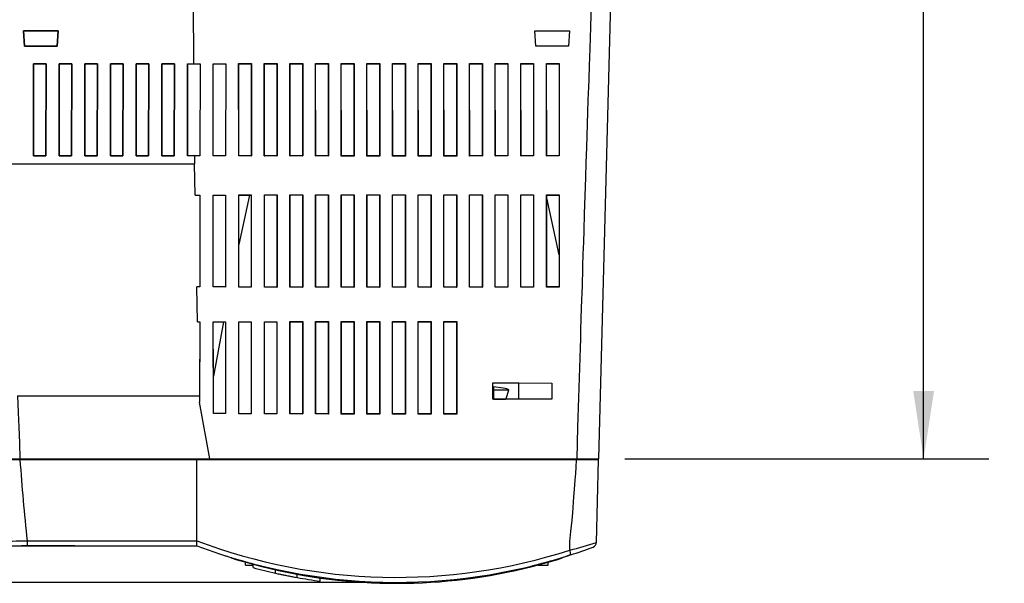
# Model space of a CAD drawing. Header units: millimetres. Extents: x 0 to 1118, y 0 to 864.
# Tile 13 of 42: x 96 to 288, y 478 to 588. Entities that reach past the tile are written whole.
import ezdxf

# ---------------------------------------------------------------- set-up
doc = ezdxf.new("R2010")
doc.units = ezdxf.units.MM
doc.header["$LTSCALE"] = 4
doc.layers.add('DIMENSIONS', color=140, linetype='Continuous', lineweight=25)
doc.styles.add('SLDTEXTSTYLE0', font='TXT', dxfattribs={"width": 0.7})
doc.dimstyles.new('SLDDIMSTYLE1', dxfattribs={"dimtxt": 8.632031, "dimasz": 13.208, "dimexe": 0, "dimexo": 0.0625, "dimgap": 2.158008, "dimtad": 0, "dimtih": 1, "dimtoh": 1, "dimlfac": 1, "dimrnd": 1e-09, "dimzin": 12, "dimdsep": 46, "dimtxsty": 'SLDTEXTSTYLE0', "dimsah": 1, "dimcen": 0.09, "dimadec": 0, "dimazin": 3, "dimtfac": 1, "dimtofl": 0, "dimtmove": 0, "dimatfit": 3, "dimfxl": 0, "dimfrac": 2, "dimtolj": 1, "dimtzin": 12, "dimarcsym": 0})

# ---------------------------------------------------------------- blocks, each defined once
blk = doc.blocks.new('_D_10')
at = {"layer": 'DIMENSIONS'}
for p, q in [((73.15, 738.63), (46.42, 738.63)), ((59.12, 738.63), (59.12, 624.15)), ((42.7, 608.5), (39.8, 608.5)), ((39.8, 608.5), (39.8, 594.78)), ((75.53, 608.5), (78.43, 608.5)), ((78.43, 608.5), (78.43, 594.78)), ((39.8, 594.78), (42.7, 594.78)), ((78.43, 594.78), (75.53, 594.78)), ((59.12, 478.37), (59.12, 592.85)), ((164.37, 478.37), (46.42, 478.37))]:
    blk.add_line(p, q, dxfattribs=at)
for points in [[(59.12, 738.63), (57.09, 725.43), (61.15, 725.43)], [(59.12, 478.37), (61.15, 491.58), (57.09, 491.58)]]:
    blk.add_solid(points, dxfattribs=at)
at = {"layer": 'DIMENSIONS', "char_height": 8.467, "attachment_point": 1, "style": 'SLDTEXTSTYLE0'}
for s, insert in [('260.3', (42.7, 621.35)), ('10.25', (42.7, 605.7))]:
    blk.add_mtext(s, dxfattribs=dict(at, insert=insert))
blk = doc.blocks.new('_D_13')
at = {"layer": 'DIMENSIONS'}
for p, q in [((226.71, 738.63), (284.85, 738.63)), ((272.15, 738.63), (272.15, 636.19)), ((259.32, 620.53), (256.42, 620.53)), ((256.42, 620.53), (256.42, 606.81)), ((284.97, 620.53), (287.87, 620.53)), ((287.87, 620.53), (287.87, 606.81)), ((256.42, 606.81), (259.32, 606.81)), ((287.87, 606.81), (284.97, 606.81)), ((272.15, 502.43), (272.15, 604.88)), ((213.93, 502.43), (284.85, 502.43))]:
    blk.add_line(p, q, dxfattribs=at)
for points in [[(272.15, 738.63), (270.12, 725.43), (274.18, 725.43)], [(272.15, 502.43), (274.18, 515.64), (270.12, 515.64)]]:
    blk.add_solid(points, dxfattribs=at)
at = {"layer": 'DIMENSIONS', "char_height": 8.467, "attachment_point": 1, "style": 'SLDTEXTSTYLE0'}
for s, insert in [('236.2', (255.73, 633.38)), ('9.30', (259.32, 617.73))]:
    blk.add_mtext(s, dxfattribs=dict(at, insert=insert))

msp = doc.modelspace()

# ---------------------------------------------------------------- linework, layer by layer
for p, q in [((129.783, 591.434), (129.886, 579.416)), ((208.85, 502.434), (211.18, 591.434)), ((96.731, 585.824), (96.942, 582.847)), ((103.51, 585.824), (96.731, 585.824)), ((96.731, 585.824), (96.732, 585.823)), ((96.732, 585.823), (103.508, 585.823)), ((96.943, 582.848), (96.732, 585.823)), ((103.508, 585.823), (103.297, 582.848)), ((103.298, 582.847), (103.51, 585.824)), ((103.508, 585.823), (103.51, 585.824)), ((196.595, 582.839), (196.385, 585.829)), ((196.385, 585.829), (203.173, 585.827)), ((196.385, 585.829), (196.392, 585.823)), ((196.392, 585.823), (203.168, 585.823)), ((196.603, 582.848), (196.392, 585.823)), ((203.168, 585.823), (202.957, 582.848)), ((203.173, 585.827), (202.962, 582.842)), ((203.168, 585.823), (203.173, 585.827)), ((96.943, 582.848), (96.942, 582.847)), ((96.942, 582.847), (103.298, 582.847)), ((103.297, 582.848), (96.943, 582.848)), ((103.297, 582.848), (103.298, 582.847)), ((196.603, 582.848), (196.595, 582.839)), ((202.962, 582.842), (196.595, 582.839)), ((202.957, 582.848), (196.603, 582.848)), ((202.957, 582.848), (202.962, 582.842)), ((101.142, 579.416), (98.677, 579.416)), ((98.677, 579.416), (98.699, 561.472)), ((98.678, 579.415), (98.677, 579.416)), ((98.699, 561.472), (98.678, 579.415)), ((98.678, 579.415), (101.141, 579.415)), ((101.121, 561.472), (101.142, 579.416)), ((101.141, 579.415), (101.121, 561.472)), ((101.141, 579.415), (101.142, 579.416)), ((106.142, 579.416), (103.677, 579.416)), ((103.677, 579.416), (103.699, 561.472)), ((103.678, 579.415), (103.677, 579.416)), ((103.678, 579.415), (106.141, 579.415)), ((103.699, 561.472), (103.678, 579.415)), ((106.121, 561.472), (106.142, 579.416)), ((106.141, 579.415), (106.121, 561.472)), ((106.141, 579.415), (106.142, 579.416)), ((111.142, 579.416), (108.677, 579.416)), ((108.677, 579.416), (108.699, 561.472)), ((108.678, 579.415), (108.677, 579.416)), ((108.678, 579.415), (111.141, 579.415)), ((108.699, 561.472), (108.678, 579.415)), ((111.121, 561.472), (111.142, 579.416)), ((111.141, 579.415), (111.121, 561.472)), ((111.141, 579.415), (111.142, 579.416)), ((116.142, 579.416), (113.677, 579.416)), ((113.677, 579.416), (113.699, 561.472)), ((113.678, 579.415), (113.677, 579.416)), ((113.699, 561.472), (113.678, 579.415)), ((113.678, 579.415), (116.141, 579.415)), ((116.121, 561.472), (116.142, 579.416)), ((116.141, 579.415), (116.121, 561.472)), ((116.141, 579.415), (116.142, 579.416)), ((121.142, 579.416), (118.677, 579.416)), ((118.677, 579.416), (118.699, 561.472)), ((118.678, 579.415), (118.677, 579.416)), ((118.678, 579.415), (121.141, 579.415)), ((118.699, 561.472), (118.678, 579.415)), ((121.121, 561.472), (121.142, 579.416)), ((121.141, 579.415), (121.121, 561.472)), ((121.141, 579.415), (121.142, 579.416)), ((126.142, 579.416), (123.677, 579.416)), ((123.677, 579.416), (123.699, 561.472)), ((123.678, 579.415), (123.677, 579.416)), ((123.678, 579.415), (126.141, 579.415)), ((123.699, 561.472), (123.678, 579.415)), ((126.121, 561.472), (126.142, 579.416)), ((126.141, 579.415), (126.121, 561.472)), ((126.141, 579.415), (126.142, 579.416)), ((128.677, 579.416), (129.886, 579.416)), ((128.677, 579.416), (128.699, 561.472)), ((128.677, 579.416), (128.678, 579.415)), ((128.678, 579.415), (131.141, 579.415)), ((128.699, 561.472), (128.678, 579.415)), ((129.886, 579.416), (131.143, 579.417)), ((131.141, 579.415), (131.121, 561.472)), ((131.143, 579.417), (131.123, 561.47)), ((131.141, 579.415), (131.143, 579.417)), ((133.674, 579.419), (136.148, 579.421)), ((133.691, 561.465), (133.674, 579.419)), ((133.678, 579.415), (133.674, 579.419)), ((133.678, 579.415), (136.141, 579.415)), ((133.699, 561.472), (133.678, 579.415)), ((136.141, 579.415), (136.121, 561.472)), ((136.148, 579.421), (136.134, 561.46)), ((136.141, 579.415), (136.148, 579.421)), ((138.67, 579.423), (141.151, 579.425)), ((138.681, 561.455), (138.67, 579.423)), ((138.678, 579.415), (138.67, 579.423)), ((138.678, 579.415), (141.141, 579.415)), ((138.699, 561.472), (138.678, 579.415)), ((141.141, 579.415), (141.121, 561.472)), ((141.141, 579.415), (141.151, 579.425)), ((141.151, 579.425), (141.143, 561.451)), ((143.667, 579.426), (146.154, 579.428)), ((143.673, 561.447), (143.667, 579.426)), ((143.678, 579.415), (143.667, 579.426)), ((143.678, 579.415), (146.141, 579.415)), ((143.699, 561.472), (143.678, 579.415)), ((146.141, 579.415), (146.121, 561.472)), ((146.141, 579.415), (146.154, 579.428)), ((146.154, 579.428), (146.15, 561.443)), ((148.664, 579.429), (151.156, 579.43)), ((148.666, 561.44), (148.664, 579.429)), ((148.678, 579.415), (148.664, 579.429)), ((148.678, 579.415), (151.141, 579.415)), ((148.699, 561.472), (148.678, 579.415)), ((151.141, 579.415), (151.121, 561.472)), ((151.141, 579.415), (151.156, 579.43)), ((151.156, 579.43), (151.156, 561.437)), ((153.661, 561.435), (153.662, 579.431)), ((153.662, 579.431), (156.158, 579.432)), ((153.678, 579.415), (153.662, 579.431)), ((153.699, 561.472), (153.678, 579.415)), ((153.678, 579.415), (156.141, 579.415)), ((156.141, 579.415), (156.121, 561.472)), ((156.141, 579.415), (156.158, 579.432)), ((156.158, 579.432), (156.161, 561.433)), ((158.657, 561.431), (158.66, 579.433)), ((158.66, 579.433), (161.16, 579.433)), ((158.678, 579.415), (158.66, 579.433)), ((158.699, 561.472), (158.678, 579.415)), ((158.678, 579.415), (161.141, 579.415)), ((161.141, 579.415), (161.121, 561.472)), ((161.141, 579.415), (161.16, 579.433)), ((161.16, 579.433), (161.164, 561.429)), ((163.654, 561.428), (163.659, 579.434)), ((163.659, 579.434), (166.16, 579.434)), ((163.678, 579.415), (163.659, 579.434)), ((163.699, 561.472), (163.678, 579.415)), ((163.678, 579.415), (166.141, 579.415)), ((166.141, 579.415), (166.121, 561.472)), ((166.141, 579.415), (166.16, 579.434)), ((166.16, 579.434), (166.166, 561.427)), ((168.653, 561.427), (168.659, 579.434)), ((168.659, 579.434), (171.161, 579.434)), ((168.678, 579.415), (168.659, 579.434)), ((168.699, 561.472), (168.678, 579.415)), ((168.678, 579.415), (171.141, 579.415)), ((171.141, 579.415), (171.121, 561.472)), ((171.141, 579.415), (171.161, 579.434)), ((171.161, 579.434), (171.166, 561.427)), ((173.653, 561.427), (173.659, 579.434)), ((173.659, 579.434), (176.16, 579.434)), ((173.678, 579.415), (173.659, 579.434)), ((173.699, 561.472), (173.678, 579.415)), ((173.678, 579.415), (176.141, 579.415)), ((176.141, 579.415), (176.121, 561.472)), ((176.141, 579.415), (176.16, 579.434)), ((176.16, 579.434), (176.165, 561.428)), ((178.655, 561.429), (178.66, 579.434)), ((178.66, 579.434), (181.159, 579.433)), ((178.678, 579.415), (178.66, 579.434)), ((178.699, 561.472), (178.678, 579.415)), ((178.678, 579.415), (181.141, 579.415)), ((181.141, 579.415), (181.121, 561.472)), ((181.141, 579.415), (181.159, 579.433)), ((181.159, 579.433), (181.163, 561.43)), ((183.658, 561.432), (183.661, 579.432)), ((183.661, 579.432), (186.158, 579.432)), ((183.678, 579.415), (183.661, 579.432)), ((183.699, 561.472), (183.678, 579.415)), ((183.678, 579.415), (186.141, 579.415)), ((186.141, 579.415), (186.121, 561.472)), ((186.141, 579.415), (186.158, 579.432)), ((186.158, 579.432), (186.159, 561.434)), ((188.663, 579.431), (191.156, 579.43)), ((188.663, 561.437), (188.663, 579.431)), ((188.678, 579.415), (188.663, 579.431)), ((188.699, 561.472), (188.678, 579.415)), ((188.678, 579.415), (191.141, 579.415)), ((191.141, 579.415), (191.121, 561.472)), ((191.141, 579.415), (191.156, 579.43)), ((191.156, 579.43), (191.154, 561.439)), ((193.665, 579.428), (196.153, 579.427)), ((193.669, 561.442), (193.665, 579.428)), ((193.678, 579.415), (193.665, 579.428)), ((193.699, 561.472), (193.678, 579.415)), ((193.678, 579.415), (196.141, 579.415)), ((196.141, 579.415), (196.121, 561.472)), ((196.141, 579.415), (196.153, 579.427)), ((196.153, 579.427), (196.147, 561.446)), ((198.668, 579.425), (201.15, 579.424)), ((198.676, 561.45), (198.668, 579.425)), ((198.678, 579.415), (198.668, 579.425)), ((198.699, 561.472), (198.678, 579.415)), ((198.678, 579.415), (201.141, 579.415)), ((201.141, 579.415), (201.121, 561.472)), ((201.15, 579.424), (201.139, 561.454)), ((201.141, 579.415), (201.15, 579.424)), ((98.699, 561.472), (101.121, 561.472)), ((98.699, 561.472), (98.699, 561.472)), ((101.121, 561.472), (98.699, 561.472)), ((101.121, 561.472), (101.121, 561.472)), ((103.699, 561.472), (106.121, 561.472)), ((103.699, 561.472), (103.699, 561.472)), ((106.121, 561.472), (103.699, 561.472)), ((106.121, 561.472), (106.121, 561.472)), ((108.699, 561.472), (111.121, 561.472)), ((108.699, 561.472), (108.699, 561.472)), ((111.121, 561.472), (108.699, 561.472)), ((111.121, 561.472), (111.121, 561.472)), ((113.699, 561.472), (116.121, 561.472)), ((113.699, 561.472), (113.699, 561.472)), ((116.121, 561.472), (113.699, 561.472)), ((116.121, 561.472), (116.121, 561.472)), ((118.699, 561.472), (121.121, 561.472)), ((118.699, 561.472), (118.699, 561.472)), ((121.121, 561.472), (118.699, 561.472)), ((121.121, 561.472), (121.121, 561.472)), ((123.699, 561.472), (126.121, 561.472)), ((123.699, 561.472), (123.699, 561.472)), ((126.121, 561.472), (123.699, 561.472)), ((126.121, 561.472), (126.121, 561.472)), ((130.041, 561.472), (128.699, 561.472)), ((128.699, 561.472), (128.699, 561.472)), ((131.121, 561.472), (128.699, 561.472)), ((130.041, 561.472), (130.054, 559.928)), ((131.123, 561.47), (130.041, 561.472)), ((131.123, 561.47), (131.121, 561.472)), ((133.691, 561.465), (133.699, 561.472)), ((136.134, 561.46), (133.691, 561.465)), ((136.121, 561.472), (133.699, 561.472)), ((136.121, 561.472), (136.134, 561.46)), ((138.681, 561.455), (138.699, 561.472)), ((141.143, 561.451), (138.681, 561.455)), ((141.121, 561.472), (138.699, 561.472)), ((141.121, 561.472), (141.143, 561.451)), ((143.673, 561.447), (143.699, 561.472)), ((146.15, 561.443), (143.673, 561.447)), ((146.121, 561.472), (143.699, 561.472)), ((146.121, 561.472), (146.15, 561.443)), ((148.666, 561.44), (148.699, 561.472)), ((151.156, 561.437), (148.666, 561.44)), ((151.121, 561.472), (148.699, 561.472)), ((151.121, 561.472), (151.156, 561.437)), ((153.661, 561.435), (153.699, 561.472)), ((156.161, 561.433), (153.661, 561.435)), ((156.121, 561.472), (153.699, 561.472)), ((156.121, 561.472), (156.161, 561.433)), ((158.657, 561.431), (158.699, 561.472)), ((161.164, 561.429), (158.657, 561.431)), ((161.121, 561.472), (158.699, 561.472)), ((161.121, 561.472), (161.164, 561.429)), ((163.654, 561.428), (163.699, 561.472)), ((166.166, 561.427), (163.654, 561.428)), ((166.121, 561.472), (163.699, 561.472)), ((166.121, 561.472), (166.166, 561.427)), ((168.653, 561.427), (168.699, 561.472)), ((171.166, 561.427), (168.653, 561.427)), ((171.121, 561.472), (168.699, 561.472)), ((171.121, 561.472), (171.166, 561.427)), ((173.653, 561.427), (173.699, 561.472)), ((176.165, 561.428), (173.653, 561.427)), ((176.121, 561.472), (173.699, 561.472)), ((176.121, 561.472), (176.165, 561.428)), ((178.655, 561.429), (178.699, 561.472)), ((181.163, 561.43), (178.655, 561.429)), ((181.121, 561.472), (178.699, 561.472)), ((181.121, 561.472), (181.163, 561.43)), ((183.658, 561.432), (183.699, 561.472)), ((186.159, 561.434), (183.658, 561.432)), ((186.121, 561.472), (183.699, 561.472)), ((186.121, 561.472), (186.159, 561.434)), ((188.663, 561.437), (188.699, 561.472)), ((191.154, 561.439), (188.663, 561.437)), ((191.121, 561.472), (188.699, 561.472)), ((191.121, 561.472), (191.154, 561.439)), ((193.669, 561.442), (193.699, 561.472)), ((196.147, 561.446), (193.669, 561.442)), ((196.121, 561.472), (193.699, 561.472)), ((196.121, 561.472), (196.147, 561.446)), ((198.676, 561.45), (198.699, 561.472)), ((201.139, 561.454), (198.676, 561.45)), ((201.121, 561.472), (198.699, 561.472)), ((201.121, 561.472), (201.139, 561.454)), ((93.77, 559.928), (130.054, 559.928)), ((130.212, 553.815), (130.054, 559.928)), ((130.212, 553.815), (130.213, 553.815)), ((130.213, 553.815), (131.115, 553.818)), ((130.213, 553.815), (131.112, 553.815)), ((131.112, 553.815), (131.092, 535.931)), ((131.115, 553.818), (131.094, 535.929)), ((131.112, 553.815), (131.115, 553.818)), ((133.698, 553.825), (136.128, 553.831)), ((133.715, 535.918), (133.698, 553.825)), ((133.707, 553.815), (133.698, 553.825)), ((133.707, 553.815), (136.112, 553.815)), ((133.728, 535.931), (133.707, 553.815)), ((136.112, 553.815), (136.092, 535.931)), ((136.112, 553.815), (136.128, 553.831)), ((136.128, 553.831), (136.113, 535.909)), ((138.686, 553.837), (141.139, 553.842)), ((138.697, 535.9), (138.686, 553.837)), ((138.686, 553.837), (138.707, 553.815)), ((138.707, 553.815), (140.812, 553.815)), ((138.718, 544.173), (138.707, 553.815)), ((140.812, 553.815), (138.718, 544.173)), ((140.812, 553.815), (141.114, 553.817)), ((141.114, 553.817), (141.139, 553.842)), ((141.114, 553.817), (141.114, 535.909)), ((141.139, 553.842), (141.13, 535.893)), ((143.676, 553.847), (146.148, 553.852)), ((143.682, 535.885), (143.676, 553.847)), ((143.693, 553.829), (143.676, 553.847)), ((143.693, 553.829), (146.137, 553.84)), ((143.693, 535.897), (143.693, 553.829)), ((146.137, 553.84), (146.148, 553.852)), ((146.137, 553.84), (146.137, 535.886)), ((146.148, 553.852), (146.144, 535.878)), ((148.667, 553.856), (151.156, 553.859)), ((148.669, 535.872), (148.667, 553.856)), ((148.667, 553.856), (148.683, 553.84)), ((148.683, 553.84), (151.137, 553.84)), ((148.683, 535.886), (148.683, 553.84)), ((151.137, 553.84), (151.156, 553.859)), ((151.137, 553.84), (151.137, 535.886)), ((151.156, 553.859), (151.156, 535.867)), ((153.659, 535.862), (153.66, 553.862)), ((153.66, 553.862), (156.162, 553.865)), ((153.66, 553.862), (153.683, 553.84)), ((153.683, 553.84), (156.137, 553.84)), ((153.683, 535.886), (153.683, 553.84)), ((156.137, 553.84), (156.162, 553.865)), ((156.137, 553.84), (156.137, 535.886)), ((156.162, 553.865), (156.164, 535.858)), ((158.652, 535.855), (158.655, 553.867)), ((158.655, 553.867), (161.166, 553.869)), ((158.655, 553.867), (158.683, 553.84)), ((158.683, 535.886), (158.683, 553.84)), ((158.683, 553.84), (161.137, 553.84)), ((161.137, 553.84), (161.166, 553.869)), ((161.137, 553.84), (161.137, 535.886)), ((161.166, 553.869), (161.17, 535.852)), ((163.647, 535.85), (163.652, 553.87)), ((163.652, 553.87), (166.168, 553.871)), ((163.652, 553.87), (163.683, 553.84)), ((163.683, 535.886), (163.683, 553.84)), ((163.683, 553.84), (166.137, 553.84)), ((166.137, 553.84), (166.168, 553.871)), ((166.137, 553.84), (166.137, 535.886)), ((166.168, 553.871), (166.174, 535.849)), ((168.645, 535.848), (168.651, 553.872)), ((168.651, 553.872), (171.169, 553.872)), ((168.683, 553.84), (168.651, 553.872)), ((168.683, 535.886), (168.683, 553.84)), ((168.683, 553.84), (171.137, 553.84)), ((171.137, 553.84), (171.169, 553.872)), ((171.137, 553.84), (171.137, 535.886)), ((171.169, 553.872), (171.174, 535.848)), ((173.646, 535.849), (173.651, 553.872)), ((173.651, 553.872), (176.167, 553.871)), ((173.683, 553.84), (173.651, 553.872)), ((173.683, 535.886), (173.683, 553.84)), ((173.683, 553.84), (176.137, 553.84)), ((176.137, 553.84), (176.167, 553.871)), ((176.137, 553.84), (176.137, 535.886)), ((176.167, 553.871), (176.172, 535.85)), ((178.649, 535.852), (178.653, 553.869)), ((178.653, 553.869), (181.164, 553.868)), ((178.683, 553.84), (178.653, 553.869)), ((178.683, 535.886), (178.683, 553.84)), ((178.683, 553.84), (181.137, 553.84)), ((181.137, 553.84), (181.164, 553.868)), ((181.137, 553.84), (181.137, 535.886)), ((181.164, 553.868), (181.168, 535.855)), ((183.655, 535.858), (183.657, 553.866)), ((183.657, 553.866), (186.16, 553.863)), ((183.683, 553.84), (183.657, 553.866)), ((183.683, 535.886), (183.683, 553.84)), ((183.683, 553.84), (186.137, 553.84)), ((186.137, 553.84), (186.16, 553.863)), ((186.137, 553.84), (186.137, 535.886)), ((186.16, 553.863), (186.161, 535.862)), ((188.663, 553.86), (191.153, 553.856)), ((188.663, 535.867), (188.663, 553.86)), ((188.683, 553.84), (188.663, 553.86)), ((188.683, 535.886), (188.683, 553.84)), ((188.683, 553.84), (191.137, 553.84)), ((191.137, 553.84), (191.153, 553.856)), ((191.137, 553.84), (191.137, 535.886)), ((191.153, 553.856), (191.151, 535.872)), ((193.67, 553.852), (196.145, 553.848)), ((193.675, 535.878), (193.67, 553.852)), ((193.685, 553.838), (193.67, 553.852)), ((193.685, 535.888), (193.685, 553.838)), ((193.685, 553.838), (196.124, 553.827)), ((196.124, 553.827), (196.145, 553.848)), ((196.124, 553.827), (196.124, 535.899)), ((196.145, 553.848), (196.138, 535.885)), ((198.68, 553.843), (201.135, 553.838)), ((198.689, 535.892), (198.68, 553.843)), ((198.707, 553.815), (198.68, 553.843)), ((198.708, 553.283), (198.707, 553.815)), ((198.707, 553.815), (201.112, 553.815)), ((198.708, 535.911), (198.708, 553.283)), ((201.099, 542.171), (198.708, 553.283)), ((201.112, 553.815), (201.099, 542.171)), ((201.112, 553.815), (201.135, 553.838)), ((201.135, 553.838), (201.123, 535.9)), ((138.718, 535.922), (138.718, 544.173)), ((201.099, 542.171), (201.099, 535.924)), ((130.637, 529.095), (130.539, 535.931)), ((130.541, 535.931), (130.539, 535.931)), ((131.094, 535.929), (130.541, 535.931)), ((131.092, 535.931), (130.541, 535.931)), ((131.094, 535.929), (131.092, 535.931)), ((133.715, 535.918), (133.728, 535.931)), ((136.113, 535.909), (133.715, 535.918)), ((136.092, 535.931), (133.728, 535.931)), ((136.092, 535.931), (136.113, 535.909)), ((138.718, 535.922), (138.697, 535.9)), ((141.13, 535.893), (138.697, 535.9)), ((141.114, 535.909), (138.718, 535.922)), ((141.114, 535.909), (141.13, 535.893)), ((143.682, 535.885), (143.693, 535.897)), ((146.144, 535.878), (143.682, 535.885)), ((146.137, 535.886), (143.693, 535.897)), ((146.137, 535.886), (146.144, 535.878)), ((148.683, 535.886), (148.669, 535.872)), ((151.156, 535.867), (148.669, 535.872)), ((151.137, 535.886), (148.683, 535.886)), ((151.137, 535.886), (151.156, 535.867)), ((153.683, 535.886), (153.659, 535.862)), ((156.164, 535.858), (153.659, 535.862)), ((156.137, 535.886), (153.683, 535.886)), ((156.137, 535.886), (156.164, 535.858)), ((158.683, 535.886), (158.652, 535.855)), ((161.17, 535.852), (158.652, 535.855)), ((161.137, 535.886), (158.683, 535.886)), ((161.137, 535.886), (161.17, 535.852)), ((163.683, 535.886), (163.647, 535.85)), ((166.174, 535.849), (163.647, 535.85)), ((166.137, 535.886), (163.683, 535.886)), ((166.137, 535.886), (166.174, 535.849)), ((168.645, 535.848), (168.683, 535.886)), ((171.174, 535.848), (168.645, 535.848)), ((171.137, 535.886), (168.683, 535.886)), ((171.137, 535.886), (171.174, 535.848)), ((173.646, 535.849), (173.683, 535.886)), ((176.172, 535.85), (173.646, 535.849)), ((176.137, 535.886), (173.683, 535.886)), ((176.137, 535.886), (176.172, 535.85)), ((178.649, 535.852), (178.683, 535.886)), ((181.168, 535.855), (178.649, 535.852)), ((181.137, 535.886), (178.683, 535.886)), ((181.137, 535.886), (181.168, 535.855)), ((183.655, 535.858), (183.683, 535.886)), ((186.161, 535.862), (183.655, 535.858)), ((186.137, 535.886), (183.683, 535.886)), ((186.137, 535.886), (186.161, 535.862)), ((188.663, 535.867), (188.683, 535.886)), ((191.151, 535.872), (188.663, 535.867)), ((191.137, 535.886), (188.683, 535.886)), ((191.137, 535.886), (191.151, 535.872)), ((193.675, 535.878), (193.685, 535.888)), ((196.138, 535.885), (193.675, 535.878)), ((196.124, 535.899), (193.685, 535.888)), ((196.124, 535.899), (196.138, 535.885)), ((198.689, 535.892), (198.708, 535.911)), ((201.123, 535.9), (198.689, 535.892)), ((201.099, 535.924), (198.708, 535.911)), ((201.099, 535.924), (201.123, 535.9)), ((130.637, 529.095), (130.638, 529.095)), ((130.638, 529.095), (131.086, 529.097)), ((130.638, 529.095), (131.084, 529.095)), ((131.086, 529.097), (131.067, 513.473)), ((131.084, 529.095), (131.067, 514.693)), ((131.084, 529.095), (131.086, 529.097)), ((133.722, 529.109), (136.108, 529.119)), ((133.739, 511.25), (133.722, 529.109)), ((133.736, 529.095), (133.722, 529.109)), ((133.736, 529.095), (135.706, 529.095)), ((133.748, 518.532), (133.736, 529.095)), ((135.706, 529.095), (133.748, 518.532)), ((135.706, 529.095), (136.086, 529.097)), ((136.086, 529.097), (136.108, 529.119)), ((136.086, 529.097), (136.086, 511.244)), ((136.108, 529.119), (136.093, 511.237)), ((138.701, 529.129), (141.127, 529.138)), ((138.713, 511.224), (138.701, 529.129)), ((138.701, 529.129), (138.718, 529.112)), ((138.718, 529.112), (141.114, 529.125)), ((138.718, 511.23), (138.718, 529.112)), ((141.114, 529.125), (141.127, 529.138)), ((141.114, 529.125), (141.114, 511.217)), ((141.127, 529.138), (141.118, 511.213)), ((143.684, 529.146), (146.143, 529.154)), ((143.69, 511.202), (143.684, 529.146)), ((143.693, 529.137), (143.684, 529.146)), ((143.693, 529.137), (146.137, 529.148)), ((143.693, 511.205), (143.693, 529.137)), ((146.137, 529.148), (146.143, 529.154)), ((146.137, 529.148), (146.137, 511.194)), ((146.143, 529.154), (146.139, 511.192)), ((148.67, 529.161), (151.156, 529.167)), ((148.672, 511.183), (148.67, 529.161)), ((148.67, 529.161), (148.683, 529.148)), ((148.683, 529.148), (151.137, 529.148)), ((148.683, 511.194), (148.683, 529.148)), ((151.137, 529.148), (151.156, 529.167)), ((151.137, 529.148), (151.137, 511.194)), ((151.156, 529.167), (151.155, 511.175)), ((153.657, 511.169), (153.659, 529.172)), ((153.659, 529.172), (156.165, 529.176)), ((153.659, 529.172), (153.683, 529.148)), ((153.683, 529.148), (156.137, 529.148)), ((153.683, 511.194), (153.683, 529.148)), ((156.137, 529.148), (156.165, 529.176)), ((156.137, 529.148), (156.137, 511.194)), ((156.165, 529.176), (156.168, 511.163)), ((158.647, 511.158), (158.65, 529.18)), ((158.65, 529.18), (161.172, 529.183)), ((158.65, 529.18), (158.683, 529.148)), ((158.683, 511.194), (158.683, 529.148)), ((158.683, 529.148), (161.137, 529.148)), ((161.137, 529.148), (161.172, 529.183)), ((161.137, 529.148), (161.137, 511.194)), ((161.172, 529.183), (161.177, 511.154)), ((163.64, 511.151), (163.645, 529.185)), ((163.645, 529.185), (166.176, 529.187)), ((163.645, 529.185), (163.683, 529.148)), ((163.683, 511.194), (163.683, 529.148)), ((163.683, 529.148), (166.137, 529.148)), ((166.137, 529.148), (166.176, 529.187)), ((166.137, 529.148), (166.137, 511.194)), ((166.176, 529.187), (166.181, 511.149)), ((168.637, 511.148), (168.643, 529.188)), ((168.643, 529.188), (171.177, 529.188)), ((168.683, 529.148), (168.643, 529.188)), ((168.683, 511.194), (168.683, 529.148)), ((168.683, 529.148), (171.137, 529.148)), ((171.137, 529.148), (171.177, 529.188)), ((171.137, 529.148), (171.137, 511.194)), ((171.177, 529.188), (171.182, 511.148)), ((173.638, 511.149), (173.644, 529.187)), ((173.644, 529.187), (176.174, 529.185)), ((173.683, 529.148), (173.644, 529.187)), ((173.683, 511.194), (173.683, 529.148)), ((173.683, 529.148), (176.137, 529.148)), ((176.137, 529.148), (176.174, 529.185)), ((176.137, 529.148), (176.137, 511.194)), ((176.174, 529.185), (176.179, 511.151)), ((178.643, 511.154), (178.647, 529.183)), ((178.647, 529.183), (181.169, 529.18)), ((178.683, 529.148), (178.647, 529.183)), ((178.683, 511.194), (178.683, 529.148)), ((178.683, 529.148), (181.137, 529.148)), ((181.137, 529.148), (181.169, 529.18)), ((181.137, 529.148), (181.137, 511.194)), ((181.169, 529.18), (181.172, 511.158)), ((133.748, 511.259), (133.748, 518.532)), ((188.177, 517.23), (199.73, 517.19)), ((188.178, 514.037), (188.177, 517.23)), ((188.197, 517.211), (188.177, 517.23)), ((188.197, 517.211), (193.245, 517.211)), ((188.197, 514.057), (188.197, 517.211)), ((188.354, 516.501), (188.332, 514.074)), ((193.245, 517.211), (199.721, 517.18)), ((193.245, 514.057), (193.245, 517.211)), ((199.721, 517.18), (199.73, 517.19)), ((199.721, 517.18), (199.721, 514.087)), ((199.73, 517.19), (199.728, 514.079)), ((95.598, 514.693), (131.067, 514.693)), ((131.067, 514.693), (131.067, 513.473)), ((188.348, 515.817), (188.332, 514.068)), ((191.265, 515.824), (188.348, 515.817)), ((191.265, 515.824), (190.752, 514.074)), ((133.062, 502.434), (131.067, 513.473)), ((199.728, 514.079), (188.178, 514.037)), ((188.197, 514.057), (188.178, 514.037)), ((193.245, 514.057), (188.197, 514.057)), ((188.332, 514.068), (188.332, 514.074)), ((188.332, 514.068), (190.752, 514.074)), ((199.721, 514.087), (193.245, 514.057)), ((199.728, 514.079), (199.721, 514.087)), ((133.739, 511.25), (133.748, 511.259)), ((136.093, 511.237), (133.739, 511.25)), ((136.086, 511.244), (133.748, 511.259)), ((136.086, 511.244), (136.093, 511.237)), ((138.718, 511.23), (138.713, 511.224)), ((141.118, 511.213), (138.713, 511.224)), ((141.114, 511.217), (138.718, 511.23)), ((141.114, 511.217), (141.118, 511.213)), ((143.69, 511.202), (143.693, 511.205)), ((146.139, 511.192), (143.69, 511.202)), ((146.137, 511.194), (143.693, 511.205)), ((146.137, 511.194), (146.139, 511.192)), ((148.683, 511.194), (148.672, 511.183)), ((151.155, 511.175), (148.672, 511.183)), ((151.137, 511.194), (148.683, 511.194)), ((151.137, 511.194), (151.155, 511.175)), ((153.683, 511.194), (153.657, 511.169)), ((156.168, 511.163), (153.657, 511.169)), ((156.137, 511.194), (153.683, 511.194)), ((156.137, 511.194), (156.168, 511.163)), ((158.683, 511.194), (158.647, 511.158)), ((161.177, 511.154), (158.647, 511.158)), ((161.137, 511.194), (158.683, 511.194)), ((161.137, 511.194), (161.177, 511.154)), ((163.683, 511.194), (163.64, 511.151)), ((166.181, 511.149), (163.64, 511.151)), ((166.137, 511.194), (163.683, 511.194)), ((166.137, 511.194), (166.181, 511.149)), ((168.637, 511.148), (168.683, 511.194)), ((171.182, 511.148), (168.637, 511.148)), ((171.137, 511.194), (168.683, 511.194)), ((171.137, 511.194), (171.182, 511.148)), ((173.638, 511.149), (173.683, 511.194)), ((176.179, 511.151), (173.638, 511.149)), ((176.137, 511.194), (173.683, 511.194)), ((176.137, 511.194), (176.179, 511.151)), ((178.643, 511.154), (178.683, 511.194)), ((181.172, 511.158), (178.643, 511.154)), ((181.137, 511.194), (178.683, 511.194)), ((181.137, 511.194), (181.172, 511.158)), ((91.05, 502.434), (96.048, 502.434)), ((96.06, 502.234), (91.061, 502.234)), ((96.048, 502.434), (133.062, 502.434)), ((130.501, 502.234), (96.06, 502.234)), ((96.062, 502.434), (96.062, 502.234)), ((99.347, 502.234), (99.342, 502.434)), ((112.429, 502.434), (112.424, 502.234)), ((130.532, 486.47), (130.501, 502.234)), ((204.526, 502.234), (130.501, 502.234)), ((130.67, 502.434), (130.67, 502.234)), ((133.062, 502.434), (204.547, 502.434)), ((187.242, 502.234), (187.242, 502.434)), ((188.228, 502.234), (188.229, 502.434)), ((188.228, 502.234), (188.23, 502.434)), ((190.359, 502.234), (190.358, 502.434)), ((190.358, 502.434), (190.36, 502.234)), ((192.822, 502.234), (192.824, 502.434)), ((192.825, 502.434), (192.823, 502.234)), ((194.963, 502.434), (194.965, 502.234)), ((194.964, 502.434), (194.965, 502.234)), ((195.961, 502.234), (195.961, 502.434)), ((197.429, 502.234), (197.431, 502.434)), ((197.43, 502.234), (197.432, 502.434)), ((199.589, 502.234), (199.587, 502.434)), ((200.576, 502.434), (200.576, 502.234)), ((203.673, 502.234), (203.673, 502.434)), ((208.811, 502.234), (204.526, 502.234)), ((204.547, 502.434), (208.85, 502.434)), ((207.611, 502.238), (207.605, 502.434)), ((208.39, 486.157), (208.811, 502.234)), ((92.474, 485.484), (97.454, 485.484)), ((106.762, 485.483), (96.384, 485.483)), ((97.454, 486.457), (130.533, 486.457)), ((97.454, 486.457), (97.454, 485.484)), ((97.454, 485.484), (130.534, 485.484)), ((106.762, 485.483), (106.762, 485.484)), ((108.209, 485.484), (108.209, 485.483)), ((108.209, 485.483), (108.222, 485.483)), ((108.222, 485.484), (108.222, 485.483)), ((108.222, 485.483), (108.233, 485.483)), ((108.233, 485.484), (108.233, 485.483)), ((108.233, 485.483), (108.269, 485.483)), ((108.269, 485.484), (108.269, 485.483)), ((108.269, 485.483), (108.34, 485.483)), ((108.34, 485.484), (108.34, 485.483)), ((108.34, 485.483), (108.422, 485.483)), ((108.422, 485.484), (108.422, 485.483)), ((108.422, 485.483), (108.541, 485.483)), ((108.541, 485.484), (108.541, 485.483)), ((108.541, 485.483), (108.659, 485.483)), ((108.659, 485.484), (108.659, 485.483)), ((108.659, 485.483), (108.801, 485.483)), ((108.801, 485.484), (108.801, 485.483)), ((108.801, 485.483), (108.932, 485.483)), ((108.932, 485.484), (108.932, 485.483)), ((108.932, 485.483), (109.535, 485.483)), ((109.535, 485.484), (109.535, 485.483)), ((109.535, 485.483), (109.678, 485.483)), ((109.678, 485.484), (109.678, 485.483)), ((109.678, 485.483), (109.808, 485.483)), ((109.808, 485.484), (109.808, 485.483)), ((109.808, 485.483), (109.927, 485.483)), ((109.927, 485.484), (109.927, 485.483)), ((109.927, 485.483), (110.045, 485.483)), ((110.045, 485.484), (110.045, 485.483)), ((110.045, 485.483), (110.127, 485.483)), ((110.127, 485.484), (110.127, 485.483)), ((110.127, 485.483), (110.198, 485.483)), ((110.198, 485.484), (110.198, 485.483)), ((110.198, 485.483), (110.234, 485.483)), ((110.234, 485.484), (110.234, 485.483)), ((110.234, 485.483), (110.246, 485.483)), ((110.246, 485.484), (110.246, 485.483)), ((110.246, 485.483), (111.56, 485.483)), ((111.56, 485.484), (111.56, 485.483)), ((130.532, 486.47), (130.533, 486.457)), ((140.015, 481.746), (140.015, 482.295)), ((140.015, 481.746), (141.507, 481.746)), ((141.507, 481.235), (141.507, 481.879)), ((142.447, 481.746), (142.611, 481.746)), ((196.236, 481.746), (196.452, 481.746)), ((197.011, 481.746), (199.015, 481.746)), ((199.015, 481.746), (199.015, 482.295)), ((145.865, 480.167), (145.865, 480.805)), ((146.293, 480.072), (146.293, 480.059)), ((146.725, 479.979), (146.725, 479.966)), ((147.157, 479.876), (147.157, 479.889)), ((147.299, 479.844), (147.299, 479.843)), ((147.589, 479.784), (147.589, 479.798)), ((148.021, 479.696), (148.021, 479.709)), ((150.086, 479.313), (150.086, 479.946)), ((148.453, 479.61), (148.453, 479.623)), ((148.885, 479.526), (148.885, 479.539)), ((149.749, 479.362), (149.749, 479.375)), ((154.537, 478.599), (154.537, 479.227))]:
    msp.add_line(p, q)
at = {"flags": 128}
for points in [[(207.381, 591.434), (207.253, 586.503), (207.117, 582.369), (206.995, 579.029), (206.899, 576.483), (206.834, 574.732), (206.799, 573.775), (206.744, 572.258), (206.667, 570.053), (206.586, 567.667), (206.511, 565.371), (206.437, 563.098), (206.34, 560.088), (206.248, 557.247), (206.133, 553.656), (206.021, 550.145), (205.919, 546.935), (205.846, 544.637), (205.773, 542.339), (205.7, 540.041), (205.645, 538.307), (205.617, 537.396), (205.58, 536.195), (205.534, 534.705), (205.494, 533.38), (205.445, 531.788), (205.382, 529.776), (205.312, 527.532), (205.259, 525.825), (205.201, 524.028), (205.14, 522.142), (204.872, 514.294), (204.695, 508.619), (204.547, 502.434)], [(188.354, 516.501), (188.352, 516.349), (188.35, 516.034), (188.348, 515.817)], [(188.354, 516.501), (190.245, 516.263), (190.601, 516.188), (190.836, 516.125), (190.992, 516.071), (191.097, 516.025), (191.197, 515.964), (191.239, 515.924), (191.262, 515.886), (191.269, 515.855), (191.265, 515.824)], [(95.598, 514.693), (95.735, 511.473), (95.848, 508.607), (95.957, 505.532), (96.048, 502.434)], [(203.182, 484.647), (203.239, 486.305), (203.414, 488.284), (203.647, 490.46), (203.765, 491.943), (203.992, 495.016), (204.1, 496.454), (204.174, 497.411), (204.247, 498.28), (204.361, 499.59), (204.46, 500.82), (204.526, 502.234)], [(203.05, 483.638), (202.962, 483.61), (202.411, 483.435)], [(146.298, 480.059), (146.296, 480.059), (146.335, 480.05), (146.417, 480.033), (146.533, 480.008), (146.672, 479.978), (146.725, 479.966)]]:
    msp.add_lwpolyline(points, dxfattribs=at)
for centre, radius, start, end in [((475.441, 527.824), 380.244, 183.85892, 186.24555), ((94.309, 635.146), 148.722, 268.99443, 271.21185), ((169.457, 589.191), 109.849, 249.24661, 287.87934), ((122.698, 485.977), 7.85, 356.40602, 3.51228), ((169.453, 588.369), 110, 249.27837, 287.94883), ((180.378, 573.028), 91.275, 284.46779, 287.87198), ((207.39, 486.183), 1, 290.36774, 358.5), ((136.146, 483.847), 0.3, 252.32499, 269.07858), ((168.011, 583.774), 105.172, 252.36063, 253.03573), ((169.453, 588.368), 109.987, 283.98301, 287.63811), ((202.775, 483.852), 0.3, 270.92958, 287.68316), ((201.41, 483.844), 1.945, 356.40145, 24.38852), ((169.453, 588.369), 110, 287.94883, 290.36774), ((137.529, 483.343), 0.3, 209.38268, 252.72259), ((169.515, 586.184), 108, 252.72259, 255.89284), ((168.854, 586.161), 107.7, 253.40206, 256.05089), ((169.515, 586.184), 108, 284.10716, 287.27741), ((201.502, 483.343), 0.3, 287.27741, 339.95625), ((169.515, 586.184), 108.622, 255.05733, 257.42416), ((141.695, 481.92), 1.572, 342.25962, 346.57298), ((169.515, 586.184), 108, 255.89284, 284.10716), ((169.515, 586.184), 108.622, 257.42416, 259.69592), ((169.48, 586.017), 108.464, 257.88966, 258.11986), ((169.515, 586.184), 108.635, 258.03952, 258.3555), ((169.515, 586.184), 108.635, 258.3555, 258.58803), ((169.515, 586.184), 108.635, 258.58803, 258.82038), ((197.916, 482.089), 2.176, 193.43695, 197.33511), ((169.515, 586.184), 108.635, 258.82038, 259.05253), ((169.515, 586.184), 108.635, 259.05253, 259.51631), ((169.515, 586.184), 108.622, 259.69592, 262.07409)]:
    msp.add_arc(centre, radius, start, end)
for centre, major_axis, start_param, end_param in [((100.007, 503.645), (0.05, 5.73), 4.4638888, 4.499746), ((102.811, 503.645), (-0.05, 5.73), 1.7834393, 1.8192965), ((104.477, 503.645), (0.05, 5.73), 4.4638888, 4.499746), ((107.281, 503.645), (-0.05, 5.73), 1.7834393, 1.8192965), ((108.96, 503.645), (0.05, 5.73), 4.4638888, 4.499746), ((111.764, 503.645), (-0.05, 5.73), 1.7834393, 1.8192965)]:
    msp.add_ellipse(centre, major_axis=major_axis, ratio=0.0523519, start_param=start_param, end_param=end_param)

# ---------------------------------------------------------------- dimensions: what is measured, and where the dimension line sits
at = {"layer": 'DIMENSIONS'}
for base, p1, p2, picture, middle in [((59.118945, 738.63359), (169.453229, 478.368591), (78.228739, 738.63359), '_D_10', (59.118945, 608.50109)), ((272.149, 502.434), (221.629, 738.634), (208.85, 502.434), '_D_13', (272.149, 620.534))]:
    dim = msp.add_linear_dim(base=base, p1=p1, p2=p2, angle=90, dimstyle='SLDDIMSTYLE1', dxfattribs=at)
    dim.commit()
    dim.dimension.update_dxf_attribs({"geometry": picture, "text_midpoint": middle, "dimtype": 160})

doc.saveas('drawing.dxf')
